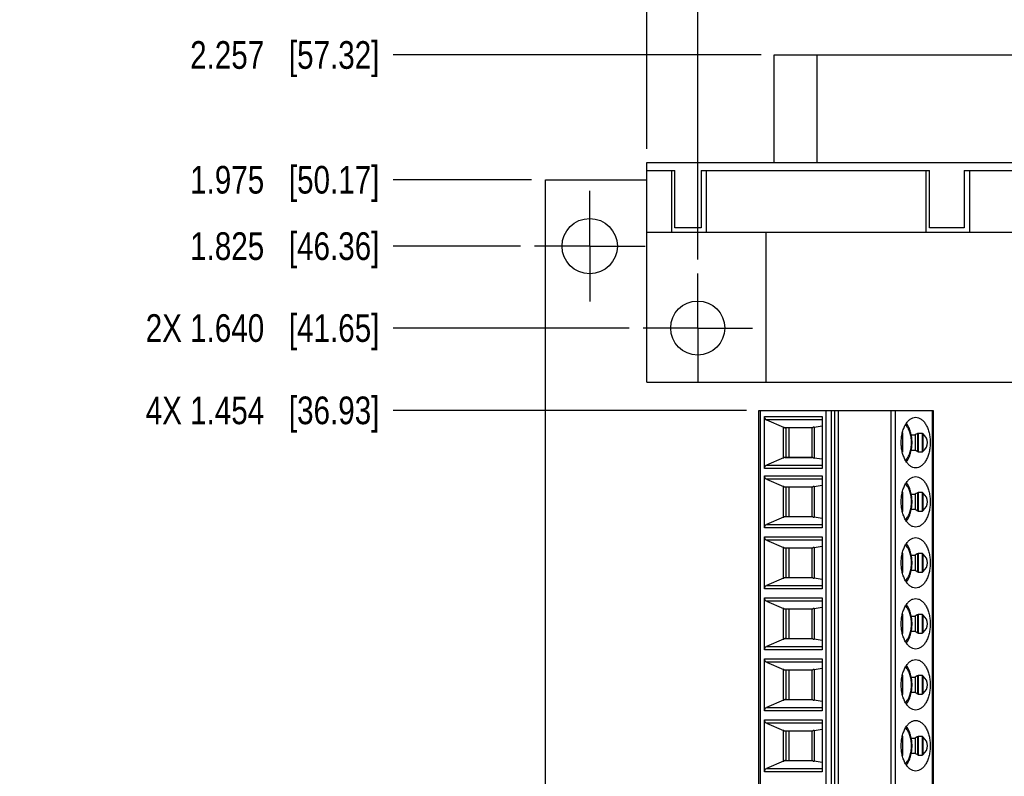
# Model space of a CAD drawing. Header units: inches. Extents: x 0 to 22, y 0 to 17.
# Tile 4 of 20: x 8.7 to 13.1, y 7.1 to 10.5. Entities that reach past the tile are written whole.
import ezdxf

# ---------------------------------------------------------------- set-up
doc = ezdxf.new("R2010")
doc.units = ezdxf.units.IN
doc.header["$LTSCALE"] = 1.21
doc.header["$MEASUREMENT"] = 0
doc.linetypes.add('CENTER', pattern=[0.6, 0.375, -0.075, 0.075, -0.075])
doc.layers.get('0').update_dxf_attribs({"linetype": 'CONTINUOUS'})
doc.layers.add('02___PRT_ALL_AXES', color=7, linetype='CONTINUOUS')
doc.layers.add('DIMENSIONS', color=7, linetype='CONTINUOUS')
doc.styles.get("Standard").update_dxf_attribs({"font": 'txt', "width": 0.8})
doc.dimstyles.new('DIMSTYLE_2', dxfattribs={"dimtxt": 0.125, "dimasz": 0.18, "dimexe": 0.125, "dimexo": 0.0625, "dimgap": 0.03125, "dimtad": 0, "dimtih": 1, "dimtoh": 1, "dimdec": 3, "dimlfac": 0.5, "dimzin": 4, "dimdsep": 46, "dimtxsty": 'STANDARD', "dimblk": '_FILLED', "dimblk1": '_FILLED', "dimblk2": '_FILLED', "dimcen": 0.09, "dimadec": 0, "dimazin": 0, "dimtp": 0.001, "dimtm": 0.001, "dimtfac": 1, "dimtdec": 3, "dimtofl": 0, "dimtmove": 0, "dimatfit": 3, "dimldrblk": '_FILLED', "dimfxl": 1, "dimtolj": 1, "dimtzin": 4, "dimarcsym": 0})

# ---------------------------------------------------------------- blocks, each defined once
blk = doc.blocks.new('*D7')
at = {"layer": 'DIMENSIONS', "color": 2, "linetype": 'CONTINUOUS'}
blk.add_line((11.4318, 9.1404), (10.3659, 9.1404), dxfattribs=at)
at = {"layer": 'DIMENSIONS', "color": 2, "linetype": 'CONTINUOUS', "insert": (10.3034, 9.2029), "char_height": 0.125, "width": 1.625, "attachment_point": 3, "line_spacing_factor": 0.9}
blk.add_mtext('2X 1.640{\\Ftxt.shx;\\W1.000000;\\H0.125000; }[41.65]', dxfattribs=at)
blk = doc.blocks.new('_FILLED')
at = {"color": 0, "linetype": 'BYBLOCK'}
blk.add_solid([(0, 0), (-1, 0.174), (-1, -0.174)], dxfattribs=at)
blk = doc.blocks.new('*D8')
at = {"layer": 'DIMENSIONS', "color": 2, "linetype": 'CONTINUOUS'}
blk.add_line((10.9409, 9.5105), (10.3659, 9.5105), dxfattribs=at)
at = {"layer": 'DIMENSIONS', "color": 2, "linetype": 'CONTINUOUS', "insert": (10.3034, 9.573), "char_height": 0.125, "width": 1.325, "attachment_point": 3, "line_spacing_factor": 0.9}
blk.add_mtext('1.825{\\Ftxt.shx;\\W1.000000;\\H0.125000; }[46.36]', dxfattribs=at)
blk = doc.blocks.new('*D9')
at = {"layer": 'DIMENSIONS', "color": 2, "linetype": 'CONTINUOUS'}
blk.add_line((10.9909, 9.8105), (10.3659, 9.8105), dxfattribs=at)
at = {"layer": 'DIMENSIONS', "color": 2, "linetype": 'CONTINUOUS', "insert": (10.3034, 9.873), "char_height": 0.125, "width": 1.325, "attachment_point": 3, "line_spacing_factor": 0.9}
blk.add_mtext('1.975{\\Ftxt.shx;\\W1.000000;\\H0.125000; }[50.17]', dxfattribs=at)
blk = doc.blocks.new('*D10')
at = {"layer": 'DIMENSIONS', "color": 2, "linetype": 'CONTINUOUS'}
blk.add_line((12.0278, 10.3742), (10.3659, 10.3742), dxfattribs=at)
at = {"layer": 'DIMENSIONS', "color": 2, "linetype": 'CONTINUOUS', "insert": (10.3034, 10.4367), "char_height": 0.125, "width": 1.325, "attachment_point": 3, "line_spacing_factor": 0.9}
blk.add_mtext('2.257{\\Ftxt.shx;\\W1.000000;\\H0.125000; }[57.32]', dxfattribs=at)
blk = doc.blocks.new('*D11')
at = {"layer": 'DIMENSIONS', "color": 2, "linetype": 'CONTINUOUS'}
blk.add_line((11.9617, 8.7685), (10.3659, 8.7685), dxfattribs=at)
at = {"layer": 'DIMENSIONS', "color": 2, "linetype": 'CONTINUOUS', "insert": (10.3034, 8.831), "char_height": 0.125, "width": 1.625, "attachment_point": 3, "line_spacing_factor": 0.9}
blk.add_mtext('4X 1.454{\\Ftxt.shx;\\W1.000000;\\H0.125000; }[36.93]', dxfattribs=at)
blk = doc.blocks.new('*D25')
at = {"layer": 'DIMENSIONS', "color": 2, "linetype": 'CONTINUOUS'}
blk.add_line((11.5122, 9.9509), (11.5122, 11.0617), dxfattribs=at)
at = {"layer": 'DIMENSIONS', "color": 2, "linetype": 'CONTINUOUS', "insert": (11.4497, 11.1242), "char_height": 0.125, "width": 1.125, "attachment_point": 1, "rotation": 90, "line_spacing_factor": 0.9}
blk.add_mtext('.229{\\Ftxt.shx;\\W1.000000;\\H0.125000; }[5.83]', dxfattribs=at)
blk = doc.blocks.new('*D26')
at = {"layer": 'DIMENSIONS', "color": 2, "linetype": 'CONTINUOUS'}
blk.add_line((11.7413, 9.4499), (11.7413, 11.0617), dxfattribs=at)
at = {"layer": 'DIMENSIONS', "color": 2, "linetype": 'CONTINUOUS', "insert": (11.6788, 11.1242), "char_height": 0.125, "width": 1.125, "attachment_point": 1, "rotation": 90, "line_spacing_factor": 0.9}
blk.add_mtext('.344{\\Ftxt.shx;\\W1.000000;\\H0.125000; }[8.74]', dxfattribs=at)
blk = doc.blocks.new('*D27')
at = {"layer": 'DIMENSIONS', "color": 2, "linetype": 'CONTINUOUS'}
blk.add_line((16.7413, 9.4499), (16.7413, 11.0617), dxfattribs=at)
at = {"layer": 'DIMENSIONS', "color": 2, "linetype": 'CONTINUOUS', "insert": (16.6788, 11.1242), "char_height": 0.125, "width": 1.325, "attachment_point": 1, "rotation": 90, "line_spacing_factor": 0.9}
blk.add_mtext('2.844{\\Ftxt.shx;\\W1.000000;\\H0.125000; }[72.24]', dxfattribs=at)
blk = doc.blocks.new('*D28')
at = {"layer": 'DIMENSIONS', "color": 2, "linetype": 'CONTINUOUS'}
blk.add_line((16.9705, 9.9509), (16.9705, 11.0617), dxfattribs=at)
at = {"layer": 'DIMENSIONS', "color": 2, "linetype": 'CONTINUOUS', "insert": (16.908, 11.1242), "char_height": 0.125, "width": 1.325, "attachment_point": 1, "rotation": 90, "line_spacing_factor": 0.9}
blk.add_mtext('2.959{\\Ftxt.shx;\\W1.000000;\\H0.125000; }[75.15]', dxfattribs=at)

msp = doc.modelspace()

# ---------------------------------------------------------------- linework, layer by layer
at = {"color": 7, "linetype": 'CONTINUOUS'}
for p, q in [((12.0874, 9.8884), (12.0874, 10.3742)), ((12.0874, 10.3742), (16.3953, 10.3742)), ((12.2803, 9.8884), (12.2803, 10.3742)), ((11.5122, 8.8963), (11.5122, 9.8884)), ((11.5122, 9.8884), (16.9705, 9.8884)), ((11.5122, 9.853), (11.6382, 9.853)), ((11.6224, 9.853), (11.6224, 9.5734)), ((11.6382, 9.5931), (11.6382, 9.853)), ((11.7563, 9.853), (11.7563, 9.5931)), ((11.7563, 9.853), (12.7878, 9.853)), ((11.7799, 9.853), (11.7799, 9.5734)), ((12.7721, 9.853), (12.7721, 9.5734)), ((12.7878, 9.5931), (12.7878, 9.853)), ((12.9453, 9.853), (12.9453, 9.5931)), ((12.9453, 9.853), (15.5374, 9.853)), ((12.9689, 9.853), (12.9689, 9.5734)), ((11.0534, 5.8605), (11.0534, 9.8105)), ((11.0534, 9.8105), (11.5122, 9.8105)), ((11.5122, 9.5734), (16.9705, 9.5734)), ((11.7563, 9.5931), (11.6382, 9.5931)), ((12.0492, 9.5734), (12.0492, 8.8963)), ((12.9453, 9.5931), (12.7878, 9.5931)), ((11.5122, 8.8963), (16.9705, 8.8963)), ((12.0174, 6.0126), (12.0174, 8.7685)), ((12.0174, 8.7685), (12.8048, 8.7685)), ((12.0242, 8.7685), (12.0242, 6.0126)), ((12.3224, 6.0126), (12.3224, 8.7685)), ((12.3444, 8.7685), (12.3444, 6.0126)), ((12.3595, 8.7685), (12.3595, 6.0126)), ((12.3778, 6.0126), (12.3778, 8.7685)), ((12.6155, 6.0126), (12.6155, 8.7685)), ((12.6338, 8.7685), (12.6338, 6.0126)), ((12.802, 6.0126), (12.802, 8.7685)), ((12.8048, 8.7685), (12.8048, 6.0126)), ((12.0424, 8.5056), (12.0424, 8.7401)), ((12.0424, 8.7401), (12.3031, 8.7401)), ((12.0514, 8.7254), (12.1294, 8.6922)), ((12.3031, 8.7254), (12.0514, 8.7254)), ((12.3031, 8.7401), (12.3031, 8.5056)), ((12.1294, 8.5535), (12.1294, 8.6922)), ((12.1326, 8.6908), (12.2609, 8.6908)), ((12.2587, 8.6898), (12.1365, 8.6898)), ((12.1391, 8.6898), (12.1391, 8.556)), ((12.153, 8.6898), (12.153, 8.556)), ((12.2582, 8.556), (12.2582, 8.6898)), ((12.2674, 8.6927), (12.3031, 8.698)), ((12.2674, 8.6927), (12.2674, 8.5531)), ((12.6663, 8.6668), (12.6663, 8.579)), ((12.706, 8.6579), (12.7241, 8.6579)), ((12.7241, 8.6579), (12.7241, 8.5878)), ((12.7361, 8.5814), (12.7361, 8.6643)), ((12.7363, 8.6644), (12.7367, 8.6645)), ((12.7369, 8.6645), (12.7369, 8.5812)), ((12.7563, 8.6645), (12.7369, 8.6645)), ((12.7563, 8.5812), (12.7563, 8.6645)), ((12.7588, 8.6633), (12.7588, 8.5824)), ((12.7241, 8.5878), (12.7061, 8.5878)), ((12.1294, 8.5535), (12.0514, 8.5204)), ((12.2609, 8.555), (12.1326, 8.555)), ((12.1365, 8.556), (12.2587, 8.556)), ((12.3031, 8.5477), (12.2674, 8.5531)), ((12.7367, 8.5813), (12.7363, 8.5813)), ((12.7369, 8.5812), (12.7563, 8.5812)), ((12.3031, 8.5056), (12.0424, 8.5056)), ((12.0514, 8.5204), (12.3031, 8.5204)), ((12.0424, 8.2379), (12.0424, 8.4724)), ((12.0424, 8.4724), (12.3031, 8.4724)), ((12.0514, 8.4577), (12.1294, 8.4245)), ((12.3031, 8.4577), (12.0514, 8.4577)), ((12.3031, 8.4724), (12.3031, 8.2379)), ((12.1294, 8.2858), (12.1294, 8.4245)), ((12.1326, 8.4231), (12.2609, 8.4231)), ((12.2587, 8.4221), (12.1365, 8.4221)), ((12.1391, 8.4221), (12.1391, 8.2882)), ((12.153, 8.4221), (12.153, 8.2882)), ((12.2582, 8.2882), (12.2582, 8.4221)), ((12.2674, 8.425), (12.3031, 8.4303)), ((12.2674, 8.425), (12.2674, 8.2853)), ((12.6663, 8.3991), (12.6663, 8.3113)), ((12.706, 8.3902), (12.7241, 8.3902)), ((12.7241, 8.3902), (12.7241, 8.3201)), ((12.7361, 8.3137), (12.7361, 8.3966)), ((12.7363, 8.3967), (12.7367, 8.3968)), ((12.7369, 8.3968), (12.7369, 8.3135)), ((12.7563, 8.3968), (12.7369, 8.3968)), ((12.7563, 8.3135), (12.7563, 8.3968)), ((12.7588, 8.3956), (12.7588, 8.3147)), ((12.7241, 8.3201), (12.7061, 8.3201)), ((12.1294, 8.2858), (12.0514, 8.2527)), ((12.2609, 8.2873), (12.1326, 8.2873)), ((12.1365, 8.2882), (12.2587, 8.2882)), ((12.3031, 8.28), (12.2674, 8.2853)), ((12.7367, 8.3135), (12.7363, 8.3136)), ((12.7369, 8.3135), (12.7563, 8.3135)), ((12.3031, 8.2379), (12.0424, 8.2379)), ((12.0514, 8.2527), (12.3031, 8.2527)), ((12.0424, 7.9623), (12.0424, 8.1968)), ((12.0424, 8.1968), (12.3031, 8.1968)), ((12.3031, 8.1968), (12.3031, 7.9623)), ((12.0514, 8.1821), (12.1294, 8.1489)), ((12.3031, 8.1821), (12.0514, 8.1821)), ((12.1294, 8.0102), (12.1294, 8.1489)), ((12.1326, 8.1475), (12.2609, 8.1475)), ((12.2587, 8.1465), (12.1365, 8.1465)), ((12.1391, 8.1465), (12.1391, 8.0126)), ((12.153, 8.1465), (12.153, 8.0126)), ((12.2582, 8.0126), (12.2582, 8.1465)), ((12.2674, 8.1494), (12.3031, 8.1547)), ((12.2674, 8.1494), (12.2674, 8.0097)), ((12.6663, 8.1235), (12.6663, 8.0357)), ((12.706, 8.1146), (12.7241, 8.1146)), ((12.7241, 8.1146), (12.7241, 8.0445)), ((12.7361, 8.0381), (12.7361, 8.121)), ((12.7363, 8.1211), (12.7367, 8.1212)), ((12.7369, 8.1212), (12.7369, 8.0379)), ((12.7563, 8.1212), (12.7369, 8.1212)), ((12.7563, 8.0379), (12.7563, 8.1212)), ((12.7588, 8.12), (12.7588, 8.0391)), ((12.1294, 8.0102), (12.0514, 7.9771)), ((12.2609, 8.0117), (12.1326, 8.0117)), ((12.1365, 8.0126), (12.2587, 8.0126)), ((12.3031, 8.0044), (12.2674, 8.0097)), ((12.7241, 8.0445), (12.7061, 8.0445)), ((12.7367, 8.038), (12.7363, 8.038)), ((12.7369, 8.0379), (12.7563, 8.0379)), ((12.3031, 7.9623), (12.0424, 7.9623)), ((12.0514, 7.9771), (12.3031, 7.9771)), ((12.0424, 7.6867), (12.0424, 7.9212)), ((12.0424, 7.9212), (12.3031, 7.9212)), ((12.3031, 7.9212), (12.3031, 7.6867)), ((12.0514, 7.9065), (12.1294, 7.8733)), ((12.3031, 7.9065), (12.0514, 7.9065)), ((12.1294, 7.7346), (12.1294, 7.8733)), ((12.2674, 7.8738), (12.3031, 7.8791)), ((12.2674, 7.8738), (12.2674, 7.7342)), ((12.1326, 7.8719), (12.2609, 7.8719)), ((12.2587, 7.8709), (12.1365, 7.8709)), ((12.1391, 7.8709), (12.1391, 7.7371)), ((12.153, 7.8709), (12.153, 7.7371)), ((12.2582, 7.7371), (12.2582, 7.8709)), ((12.6663, 7.8479), (12.6663, 7.7601)), ((12.706, 7.839), (12.7241, 7.839)), ((12.7241, 7.839), (12.7241, 7.7689)), ((12.7361, 7.7625), (12.7361, 7.8455)), ((12.7363, 7.8455), (12.7367, 7.8456)), ((12.7369, 7.8456), (12.7369, 7.7623)), ((12.7563, 7.8456), (12.7369, 7.8456)), ((12.7563, 7.7623), (12.7563, 7.8456)), ((12.7588, 7.8444), (12.7588, 7.7635)), ((12.7241, 7.7689), (12.7061, 7.7689)), ((12.7367, 7.7624), (12.7363, 7.7624)), ((12.7369, 7.7623), (12.7563, 7.7623)), ((12.1294, 7.7346), (12.0514, 7.7015)), ((12.0514, 7.7015), (12.3031, 7.7015)), ((12.2609, 7.7361), (12.1326, 7.7361)), ((12.1365, 7.7371), (12.2587, 7.7371)), ((12.3031, 7.7288), (12.2674, 7.7342)), ((12.3031, 7.6867), (12.0424, 7.6867)), ((12.0424, 7.4111), (12.0424, 7.6457)), ((12.0424, 7.6457), (12.3031, 7.6457)), ((12.0514, 7.6309), (12.1294, 7.5977)), ((12.3031, 7.6309), (12.0514, 7.6309)), ((12.3031, 7.6457), (12.3031, 7.4111)), ((12.1294, 7.459), (12.1294, 7.5977)), ((12.1326, 7.5963), (12.2609, 7.5963)), ((12.2587, 7.5953), (12.1365, 7.5953)), ((12.1391, 7.5953), (12.1391, 7.4615)), ((12.153, 7.5953), (12.153, 7.4615)), ((12.2582, 7.4615), (12.2582, 7.5953)), ((12.2674, 7.5982), (12.3031, 7.6035)), ((12.2674, 7.5982), (12.2674, 7.4586)), ((12.6663, 7.5723), (12.6663, 7.4845)), ((12.706, 7.5634), (12.7241, 7.5634)), ((12.7241, 7.5634), (12.7241, 7.4933)), ((12.7361, 7.4869), (12.7361, 7.5699)), ((12.7363, 7.5699), (12.7367, 7.57)), ((12.7369, 7.5701), (12.7369, 7.4867)), ((12.7563, 7.5701), (12.7369, 7.5701)), ((12.7563, 7.4867), (12.7563, 7.5701)), ((12.7588, 7.5688), (12.7588, 7.488)), ((12.7241, 7.4933), (12.7061, 7.4933)), ((12.7367, 7.4868), (12.7363, 7.4868)), ((12.7369, 7.4867), (12.7563, 7.4867)), ((12.1294, 7.459), (12.0514, 7.4259)), ((12.2609, 7.4605), (12.1326, 7.4605)), ((12.1365, 7.4615), (12.2587, 7.4615)), ((12.3031, 7.4532), (12.2674, 7.4586)), ((12.3031, 7.4111), (12.0424, 7.4111)), ((12.0514, 7.4259), (12.3031, 7.4259)), ((12.0424, 7.1355), (12.0424, 7.3701)), ((12.0424, 7.3701), (12.3031, 7.3701)), ((12.0514, 7.3553), (12.1294, 7.3221)), ((12.3031, 7.3553), (12.0514, 7.3553)), ((12.3031, 7.3701), (12.3031, 7.1355)), ((12.1294, 7.1835), (12.1294, 7.3221)), ((12.1326, 7.3207), (12.2609, 7.3207)), ((12.2587, 7.3197), (12.1365, 7.3197)), ((12.1391, 7.3197), (12.1391, 7.1859)), ((12.153, 7.3197), (12.153, 7.1859)), ((12.2582, 7.1859), (12.2582, 7.3197)), ((12.2674, 7.3226), (12.3031, 7.328)), ((12.2674, 7.3226), (12.2674, 7.183)), ((12.6663, 7.2967), (12.6663, 7.2089)), ((12.706, 7.2878), (12.7241, 7.2878)), ((12.7241, 7.2878), (12.7241, 7.2178)), ((12.7361, 7.2113), (12.7361, 7.2943)), ((12.7363, 7.2943), (12.7367, 7.2944)), ((12.7369, 7.2945), (12.7369, 7.2111)), ((12.7563, 7.2945), (12.7369, 7.2945)), ((12.7563, 7.2111), (12.7563, 7.2945)), ((12.7588, 7.2932), (12.7588, 7.2124)), ((12.7241, 7.2178), (12.7061, 7.2178)), ((12.7367, 7.2112), (12.7363, 7.2113)), ((12.7369, 7.2111), (12.7563, 7.2111)), ((12.1294, 7.1835), (12.0514, 7.1503)), ((12.2609, 7.1849), (12.1326, 7.1849)), ((12.1365, 7.1859), (12.2587, 7.1859)), ((12.3031, 7.1777), (12.2674, 7.183)), ((12.3031, 7.1355), (12.0424, 7.1355)), ((12.0514, 7.1503), (12.3031, 7.1503))]:
    msp.add_line(p, q, dxfattribs=at)
msp.add_circle((11.7413, 9.1404), 0.122, dxfattribs=at)
for centre, major_axis, ratio, start_param, end_param in [((12.0561, 8.7401), (0, 0.0157), 0.871723, 1.570796, 2.786887), ((12.1068, 8.6872), (0.0393, -0.0091), 0.289089, 0.924114, 1.027147), ((12.2975, 8.6786), (0.0393, -0.0091), 0.289089, 2.510677, 2.832343), ((12.4572, 8.6229), (0.3224, 0), 0.354085, 5.921194, 6.645176), ((12.1068, 8.5585), (0.0393, 0.0091), 0.289089, -1.027147, -0.924114), ((12.2975, 8.5671), (0.0393, 0.0091), 0.289089, -2.832343, -2.510677), ((12.0561, 8.5056), (0, 0.0157), 0.871723, 0.354706, 1.570796), ((12.0561, 8.4724), (0, 0.0157), 0.871723, 1.570796, 2.786887), ((12.1068, 8.4195), (0.0393, -0.0091), 0.289089, 0.924114, 1.027147), ((12.2975, 8.4109), (0.0393, -0.0091), 0.289089, 2.510677, 2.832343), ((12.4572, 8.3552), (0.3224, 0), 0.354085, 5.921194, 6.645176), ((12.1068, 8.2908), (0.0393, 0.0091), 0.289089, -1.027147, -0.924114), ((12.2975, 8.2994), (0.0393, 0.0091), 0.289089, -2.832343, -2.510677), ((12.0561, 8.2379), (0, 0.0157), 0.871723, 0.354706, 1.570796), ((12.0561, 8.1968), (0, 0.0157), 0.871723, 1.570796, 2.786887), ((12.1068, 8.1439), (0.0393, -0.0091), 0.289089, 0.924114, 1.027147), ((12.2975, 8.1353), (0.0393, -0.0091), 0.289089, 2.510677, 2.832343), ((12.4572, 8.0796), (0.3224, 0), 0.354085, -0.361991, 0.361991), ((12.1068, 8.0152), (0.0393, 0.0091), 0.289089, -1.027147, -0.924114), ((12.2975, 8.0238), (0.0393, 0.0091), 0.289089, -2.832343, -2.510677), ((12.0561, 7.9623), (0, 0.0157), 0.871723, 0.354706, 1.570796), ((12.0561, 7.9212), (0, 0.0157), 0.871723, 1.570796, 2.786887), ((12.1068, 7.8683), (0.0393, -0.0091), 0.289089, 0.924114, 1.027147), ((12.2975, 7.8597), (0.0393, -0.0091), 0.289089, 2.510677, 2.832343), ((12.4572, 7.804), (0.3224, 0), 0.354085, 5.921194, 6.645176), ((12.0561, 7.6867), (0, 0.0157), 0.871723, 0.354706, 1.570796), ((12.1068, 7.7396), (0.0393, 0.0091), 0.289089, -1.027147, -0.924114), ((12.2975, 7.7482), (0.0393, 0.0091), 0.289089, -2.832343, -2.510677), ((12.0561, 7.6457), (0, 0.0157), 0.871723, 1.570796, 2.786887), ((12.1068, 7.5928), (0.0393, -0.0091), 0.289089, 0.924114, 1.027147), ((12.2975, 7.5841), (0.0393, -0.0091), 0.289089, 2.510677, 2.832343), ((12.4572, 7.5284), (0.3224, 0), 0.354085, 5.921194, 6.645176), ((12.1068, 7.464), (0.0393, 0.0091), 0.289089, -1.027147, -0.924114), ((12.2975, 7.4727), (0.0393, 0.0091), 0.289089, -2.832343, -2.510677), ((12.0561, 7.4111), (0, 0.0157), 0.871723, 0.354706, 1.570796), ((12.0561, 7.3701), (0, 0.0157), 0.871723, 1.570796, 2.786887), ((12.1068, 7.3172), (0.0393, -0.0091), 0.289089, 0.924114, 1.027147), ((12.2975, 7.3085), (0.0393, -0.0091), 0.289089, 2.510677, 2.832343), ((12.4572, 7.2528), (0.3224, 0), 0.354085, -0.361991, 0.361991), ((12.1068, 7.1884), (0.0393, 0.0091), 0.289089, -1.027147, -0.924114), ((12.2975, 7.1971), (0.0393, 0.0091), 0.289089, -2.832343, -2.510677), ((12.0561, 7.1355), (0, 0.0157), 0.871723, 0.354706, 1.570796)]:
    msp.add_ellipse(centre, major_axis=major_axis, ratio=ratio, start_param=start_param, end_param=end_param, dxfattribs=at)
for points, knots in [([(12.6608, 8.6229), (12.6608, 8.6303), (12.6616, 8.645), (12.6652, 8.6663), (12.6712, 8.686), (12.6792, 8.7033), (12.689, 8.7177), (12.7004, 8.7286), (12.7129, 8.7354), (12.7219, 8.7371), (12.7263, 8.7371)], [0, 0, 0, 0, 0.155465, 0.30703, 0.450905, 0.584191, 0.70493, 0.812793, 0.909652, 1, 1, 1, 1]), ([(12.7263, 8.7371), (12.7306, 8.7371), (12.7396, 8.7354), (12.7521, 8.7286), (12.7635, 8.7177), (12.7733, 8.7033), (12.7813, 8.686), (12.7873, 8.6663), (12.7909, 8.645), (12.7917, 8.6303), (12.7917, 8.6229)], [0, 0, 0, 0, 0.090348, 0.187207, 0.29507, 0.415809, 0.549095, 0.69297, 0.844535, 1, 1, 1, 1]), ([(12.1326, 8.6908), (12.1329, 8.6906), (12.1342, 8.6901), (12.1355, 8.6898), (12.1365, 8.6898)], [0, 0, 0, 0, 0.268502, 1, 1, 1, 1]), ([(12.2587, 8.6898), (12.259, 8.6898), (12.2598, 8.6902), (12.2605, 8.6905), (12.2609, 8.6908)], [0, 0, 0, 0, 0.384839, 1, 1, 1, 1]), ([(12.6806, 8.5418), (12.6849, 8.5463), (12.6926, 8.5573), (12.7007, 8.5767), (12.7058, 8.5991), (12.7075, 8.6229), (12.7058, 8.6467), (12.7007, 8.669), (12.6926, 8.6885), (12.6849, 8.6995), (12.6806, 8.7039)], [0, 0, 0, 0, 0.106936, 0.228445, 0.361199, 0.5, 0.638801, 0.771555, 0.893064, 1, 1, 1, 1]), ([(12.684, 8.5367), (12.6883, 8.5421), (12.6959, 8.5545), (12.7038, 8.5755), (12.7087, 8.5986), (12.7103, 8.6229), (12.7087, 8.6472), (12.7038, 8.6703), (12.6959, 8.6912), (12.6883, 8.7036), (12.684, 8.7091)], [0, 0, 0, 0, 0.113587, 0.236135, 0.366034, 0.500013, 0.633991, 0.763886, 0.886427, 1, 1, 1, 1]), ([(12.7361, 8.6643), (12.7351, 8.6639), (12.731, 8.6618), (12.727, 8.6597), (12.7241, 8.6579)], [0, 0, 0, 0, 0.248502, 1, 1, 1, 1]), ([(12.7563, 8.6645), (12.7565, 8.6645), (12.7575, 8.6644), (12.7583, 8.6638), (12.7588, 8.6633)], [0, 0, 0, 0, 0.232315, 1, 1, 1, 1]), ([(12.7263, 8.5087), (12.7219, 8.5087), (12.7129, 8.5103), (12.7004, 8.5172), (12.689, 8.5281), (12.6792, 8.5424), (12.6712, 8.5598), (12.6652, 8.5794), (12.6616, 8.6007), (12.6608, 8.6154), (12.6608, 8.6229)], [0, 0, 0, 0, 0.090348, 0.187207, 0.29507, 0.415809, 0.549095, 0.69297, 0.844535, 1, 1, 1, 1]), ([(12.7361, 8.5814), (12.7351, 8.5819), (12.731, 8.5839), (12.727, 8.5861), (12.7241, 8.5878)], [0, 0, 0, 0, 0.248502, 1, 1, 1, 1]), ([(12.7917, 8.6229), (12.7917, 8.6154), (12.7909, 8.6007), (12.7873, 8.5794), (12.7813, 8.5598), (12.7733, 8.5424), (12.7635, 8.5281), (12.7521, 8.5172), (12.7396, 8.5103), (12.7306, 8.5087), (12.7263, 8.5087)], [0, 0, 0, 0, 0.155465, 0.30703, 0.450905, 0.584191, 0.70493, 0.812793, 0.909652, 1, 1, 1, 1]), ([(12.1365, 8.556), (12.1362, 8.556), (12.1348, 8.5559), (12.1335, 8.5554), (12.1326, 8.555)], [0, 0, 0, 0, 0.233452, 1, 1, 1, 1]), ([(12.2609, 8.555), (12.2605, 8.5552), (12.2598, 8.5556), (12.259, 8.556), (12.2587, 8.556)], [0, 0, 0, 0, 0.615161, 1, 1, 1, 1]), ([(12.7588, 8.5824), (12.7586, 8.5823), (12.7579, 8.5817), (12.757, 8.5812), (12.7563, 8.5812)], [0, 0, 0, 0, 0.267563, 1, 1, 1, 1]), ([(12.6608, 8.3552), (12.6608, 8.3626), (12.6616, 8.3773), (12.6652, 8.3986), (12.6712, 8.4183), (12.6792, 8.4356), (12.689, 8.45), (12.7004, 8.4609), (12.7129, 8.4677), (12.7219, 8.4693), (12.7263, 8.4693)], [0, 0, 0, 0, 0.155465, 0.30703, 0.450905, 0.584191, 0.70493, 0.812793, 0.909652, 1, 1, 1, 1]), ([(12.7263, 8.4693), (12.7306, 8.4693), (12.7396, 8.4677), (12.7521, 8.4609), (12.7635, 8.45), (12.7733, 8.4356), (12.7813, 8.4183), (12.7873, 8.3986), (12.7909, 8.3773), (12.7917, 8.3626), (12.7917, 8.3552)], [0, 0, 0, 0, 0.090348, 0.187207, 0.29507, 0.415809, 0.549095, 0.69297, 0.844535, 1, 1, 1, 1]), ([(12.1326, 8.4231), (12.1329, 8.4229), (12.1342, 8.4224), (12.1355, 8.4221), (12.1365, 8.4221)], [0, 0, 0, 0, 0.268502, 1, 1, 1, 1]), ([(12.2587, 8.4221), (12.259, 8.4221), (12.2598, 8.4224), (12.2605, 8.4228), (12.2609, 8.4231)], [0, 0, 0, 0, 0.384839, 1, 1, 1, 1]), ([(12.6806, 8.2741), (12.6849, 8.2786), (12.6926, 8.2896), (12.7007, 8.309), (12.7058, 8.3313), (12.7075, 8.3552), (12.7058, 8.379), (12.7007, 8.4013), (12.6926, 8.4207), (12.6849, 8.4317), (12.6806, 8.4362)], [0, 0, 0, 0, 0.106936, 0.228445, 0.361199, 0.5, 0.638801, 0.771555, 0.893064, 1, 1, 1, 1]), ([(12.684, 8.269), (12.6883, 8.2744), (12.6959, 8.2868), (12.7038, 8.3078), (12.7087, 8.3309), (12.7103, 8.3552), (12.7087, 8.3794), (12.7038, 8.4026), (12.6959, 8.4235), (12.6883, 8.4359), (12.684, 8.4414)], [0, 0, 0, 0, 0.113587, 0.236135, 0.366034, 0.500013, 0.633991, 0.763886, 0.886427, 1, 1, 1, 1]), ([(12.7361, 8.3966), (12.7351, 8.3961), (12.731, 8.3941), (12.727, 8.3919), (12.7241, 8.3902)], [0, 0, 0, 0, 0.248502, 1, 1, 1, 1]), ([(12.7563, 8.3968), (12.7565, 8.3968), (12.7575, 8.3967), (12.7583, 8.3961), (12.7588, 8.3956)], [0, 0, 0, 0, 0.232315, 1, 1, 1, 1]), ([(12.7263, 8.241), (12.7219, 8.241), (12.7129, 8.2426), (12.7004, 8.2495), (12.689, 8.2603), (12.6792, 8.2747), (12.6712, 8.292), (12.6652, 8.3117), (12.6616, 8.333), (12.6608, 8.3477), (12.6608, 8.3552)], [0, 0, 0, 0, 0.090348, 0.187207, 0.29507, 0.415809, 0.549095, 0.69297, 0.844535, 1, 1, 1, 1]), ([(12.7361, 8.3137), (12.7351, 8.3142), (12.731, 8.3162), (12.727, 8.3184), (12.7241, 8.3201)], [0, 0, 0, 0, 0.248502, 1, 1, 1, 1]), ([(12.7917, 8.3552), (12.7917, 8.3477), (12.7909, 8.333), (12.7873, 8.3117), (12.7813, 8.292), (12.7733, 8.2747), (12.7635, 8.2603), (12.7521, 8.2495), (12.7396, 8.2426), (12.7306, 8.241), (12.7263, 8.241)], [0, 0, 0, 0, 0.155465, 0.30703, 0.450905, 0.584191, 0.70493, 0.812793, 0.909652, 1, 1, 1, 1]), ([(12.1365, 8.2882), (12.1362, 8.2882), (12.1348, 8.2881), (12.1335, 8.2877), (12.1326, 8.2873)], [0, 0, 0, 0, 0.233452, 1, 1, 1, 1]), ([(12.2609, 8.2873), (12.2605, 8.2875), (12.2598, 8.2879), (12.259, 8.2882), (12.2587, 8.2882)], [0, 0, 0, 0, 0.615161, 1, 1, 1, 1]), ([(12.7588, 8.3147), (12.7586, 8.3146), (12.7579, 8.314), (12.757, 8.3135), (12.7563, 8.3135)], [0, 0, 0, 0, 0.267563, 1, 1, 1, 1]), ([(12.6608, 8.0796), (12.6608, 8.087), (12.6616, 8.1017), (12.6652, 8.123), (12.6712, 8.1427), (12.6792, 8.16), (12.689, 8.1744), (12.7004, 8.1853), (12.7129, 8.1921), (12.7219, 8.1937), (12.7263, 8.1937)], [0, 0, 0, 0, 0.155465, 0.30703, 0.450905, 0.584191, 0.70493, 0.812793, 0.909652, 1, 1, 1, 1]), ([(12.7263, 8.1937), (12.7306, 8.1937), (12.7396, 8.1921), (12.7521, 8.1853), (12.7635, 8.1744), (12.7733, 8.16), (12.7813, 8.1427), (12.7873, 8.123), (12.7909, 8.1017), (12.7917, 8.087), (12.7917, 8.0796)], [0, 0, 0, 0, 0.090348, 0.187207, 0.29507, 0.415809, 0.549095, 0.69297, 0.844535, 1, 1, 1, 1]), ([(12.1326, 8.1475), (12.1329, 8.1473), (12.1342, 8.1468), (12.1355, 8.1465), (12.1365, 8.1465)], [0, 0, 0, 0, 0.268502, 1, 1, 1, 1]), ([(12.2587, 8.1465), (12.259, 8.1465), (12.2598, 8.1469), (12.2605, 8.1472), (12.2609, 8.1475)], [0, 0, 0, 0, 0.384839, 1, 1, 1, 1]), ([(12.6806, 7.9985), (12.6849, 8.003), (12.6926, 8.014), (12.7007, 8.0334), (12.7058, 8.0558), (12.7075, 8.0796), (12.7058, 8.1034), (12.7007, 8.1257), (12.6926, 8.1451), (12.6849, 8.1561), (12.6806, 8.1606)], [0, 0, 0, 0, 0.106936, 0.228445, 0.361199, 0.5, 0.638801, 0.771555, 0.893064, 1, 1, 1, 1]), ([(12.684, 7.9934), (12.6883, 7.9988), (12.6959, 8.0112), (12.7038, 8.0322), (12.7087, 8.0553), (12.7103, 8.0796), (12.7087, 8.1038), (12.7038, 8.127), (12.6959, 8.1479), (12.6883, 8.1603), (12.684, 8.1658)], [0, 0, 0, 0, 0.113587, 0.236135, 0.366034, 0.500013, 0.633991, 0.763886, 0.886427, 1, 1, 1, 1]), ([(12.7361, 8.121), (12.7351, 8.1205), (12.731, 8.1185), (12.727, 8.1164), (12.7241, 8.1146)], [0, 0, 0, 0, 0.248502, 1, 1, 1, 1]), ([(12.7563, 8.1212), (12.7565, 8.1212), (12.7575, 8.1211), (12.7583, 8.1205), (12.7588, 8.12)], [0, 0, 0, 0, 0.232315, 1, 1, 1, 1]), ([(12.7263, 7.9654), (12.7219, 7.9654), (12.7129, 7.967), (12.7004, 7.9739), (12.689, 7.9847), (12.6792, 7.9991), (12.6712, 8.0165), (12.6652, 8.0361), (12.6616, 8.0574), (12.6608, 8.0721), (12.6608, 8.0796)], [0, 0, 0, 0, 0.090348, 0.187207, 0.29507, 0.415809, 0.549095, 0.69297, 0.844535, 1, 1, 1, 1]), ([(12.7917, 8.0796), (12.7917, 8.0721), (12.7909, 8.0574), (12.7873, 8.0361), (12.7813, 8.0165), (12.7733, 7.9991), (12.7635, 7.9847), (12.7521, 7.9739), (12.7396, 7.967), (12.7306, 7.9654), (12.7263, 7.9654)], [0, 0, 0, 0, 0.155465, 0.30703, 0.450905, 0.584191, 0.70493, 0.812793, 0.909652, 1, 1, 1, 1]), ([(12.1365, 8.0126), (12.1362, 8.0126), (12.1348, 8.0125), (12.1335, 8.0121), (12.1326, 8.0117)], [0, 0, 0, 0, 0.233452, 1, 1, 1, 1]), ([(12.2609, 8.0117), (12.2605, 8.0119), (12.2598, 8.0123), (12.259, 8.0126), (12.2587, 8.0126)], [0, 0, 0, 0, 0.615161, 1, 1, 1, 1]), ([(12.7361, 8.0381), (12.7351, 8.0386), (12.731, 8.0406), (12.727, 8.0428), (12.7241, 8.0445)], [0, 0, 0, 0, 0.248502, 1, 1, 1, 1]), ([(12.7588, 8.0391), (12.7586, 8.039), (12.7579, 8.0384), (12.757, 8.0379), (12.7563, 8.0379)], [0, 0, 0, 0, 0.267563, 1, 1, 1, 1]), ([(12.6608, 7.804), (12.6608, 7.8114), (12.6616, 7.8261), (12.6652, 7.8474), (12.6712, 7.8671), (12.6792, 7.8844), (12.689, 7.8988), (12.7004, 7.9097), (12.7129, 7.9165), (12.7219, 7.9182), (12.7263, 7.9182)], [0, 0, 0, 0, 0.155465, 0.30703, 0.450905, 0.584191, 0.70493, 0.812793, 0.909652, 1, 1, 1, 1]), ([(12.7263, 7.9182), (12.7306, 7.9182), (12.7396, 7.9165), (12.7521, 7.9097), (12.7635, 7.8988), (12.7733, 7.8844), (12.7813, 7.8671), (12.7873, 7.8474), (12.7909, 7.8261), (12.7917, 7.8114), (12.7917, 7.804)], [0, 0, 0, 0, 0.090348, 0.187207, 0.29507, 0.415809, 0.549095, 0.69297, 0.844535, 1, 1, 1, 1]), ([(12.6806, 7.7229), (12.6849, 7.7274), (12.6926, 7.7384), (12.7007, 7.7578), (12.7058, 7.7802), (12.7075, 7.804), (12.7058, 7.8278), (12.7007, 7.8501), (12.6926, 7.8696), (12.6849, 7.8806), (12.6806, 7.885)], [0, 0, 0, 0, 0.106936, 0.228445, 0.361199, 0.5, 0.638801, 0.771555, 0.893064, 1, 1, 1, 1]), ([(12.684, 7.7178), (12.6883, 7.7232), (12.6959, 7.7356), (12.7038, 7.7566), (12.7087, 7.7797), (12.7103, 7.804), (12.7087, 7.8283), (12.7038, 7.8514), (12.6959, 7.8724), (12.6883, 7.8847), (12.684, 7.8902)], [0, 0, 0, 0, 0.113587, 0.236135, 0.366034, 0.500013, 0.633991, 0.763886, 0.886427, 1, 1, 1, 1]), ([(12.1326, 7.8719), (12.1329, 7.8717), (12.1342, 7.8712), (12.1355, 7.8709), (12.1365, 7.8709)], [0, 0, 0, 0, 0.268502, 1, 1, 1, 1]), ([(12.2587, 7.8709), (12.259, 7.8709), (12.2598, 7.8713), (12.2605, 7.8716), (12.2609, 7.8719)], [0, 0, 0, 0, 0.384839, 1, 1, 1, 1]), ([(12.7361, 7.8455), (12.7351, 7.845), (12.731, 7.8429), (12.727, 7.8408), (12.7241, 7.839)], [0, 0, 0, 0, 0.248502, 1, 1, 1, 1]), ([(12.7563, 7.8456), (12.7565, 7.8456), (12.7575, 7.8455), (12.7583, 7.8449), (12.7588, 7.8444)], [0, 0, 0, 0, 0.232315, 1, 1, 1, 1]), ([(12.7263, 7.6898), (12.7219, 7.6898), (12.7129, 7.6914), (12.7004, 7.6983), (12.689, 7.7092), (12.6792, 7.7235), (12.6712, 7.7409), (12.6652, 7.7605), (12.6616, 7.7818), (12.6608, 7.7965), (12.6608, 7.804)], [0, 0, 0, 0, 0.090348, 0.187207, 0.29507, 0.415809, 0.549095, 0.69297, 0.844535, 1, 1, 1, 1]), ([(12.7917, 7.804), (12.7917, 7.7965), (12.7909, 7.7818), (12.7873, 7.7605), (12.7813, 7.7409), (12.7733, 7.7235), (12.7635, 7.7092), (12.7521, 7.6983), (12.7396, 7.6914), (12.7306, 7.6898), (12.7263, 7.6898)], [0, 0, 0, 0, 0.155465, 0.30703, 0.450905, 0.584191, 0.70493, 0.812793, 0.909652, 1, 1, 1, 1]), ([(12.7361, 7.7625), (12.7351, 7.763), (12.731, 7.765), (12.727, 7.7672), (12.7241, 7.7689)], [0, 0, 0, 0, 0.248502, 1, 1, 1, 1]), ([(12.7588, 7.7635), (12.7586, 7.7634), (12.7579, 7.7628), (12.757, 7.7623), (12.7563, 7.7623)], [0, 0, 0, 0, 0.267563, 1, 1, 1, 1]), ([(12.1365, 7.7371), (12.1362, 7.7371), (12.1348, 7.737), (12.1335, 7.7365), (12.1326, 7.7361)], [0, 0, 0, 0, 0.233452, 1, 1, 1, 1]), ([(12.2609, 7.7361), (12.2605, 7.7363), (12.2598, 7.7367), (12.259, 7.7371), (12.2587, 7.7371)], [0, 0, 0, 0, 0.615161, 1, 1, 1, 1]), ([(12.6608, 7.5284), (12.6608, 7.5358), (12.6616, 7.5505), (12.6652, 7.5718), (12.6712, 7.5915), (12.6792, 7.6088), (12.689, 7.6232), (12.7004, 7.6341), (12.7129, 7.641), (12.7219, 7.6426), (12.7263, 7.6426)], [0, 0, 0, 0, 0.155465, 0.30703, 0.450905, 0.584191, 0.70493, 0.812793, 0.909652, 1, 1, 1, 1]), ([(12.6806, 7.4473), (12.6849, 7.4518), (12.6926, 7.4628), (12.7007, 7.4822), (12.7058, 7.5046), (12.7075, 7.5284), (12.7058, 7.5522), (12.7007, 7.5745), (12.6926, 7.594), (12.6849, 7.605), (12.6806, 7.6094)], [0, 0, 0, 0, 0.106936, 0.228445, 0.361199, 0.5, 0.638801, 0.771555, 0.893064, 1, 1, 1, 1]), ([(12.684, 7.4422), (12.6883, 7.4476), (12.6959, 7.46), (12.7038, 7.481), (12.7087, 7.5041), (12.7103, 7.5284), (12.7087, 7.5527), (12.7038, 7.5758), (12.6959, 7.5968), (12.6883, 7.6092), (12.684, 7.6146)], [0, 0, 0, 0, 0.113587, 0.236135, 0.366034, 0.500013, 0.633991, 0.763886, 0.886427, 1, 1, 1, 1]), ([(12.7263, 7.6426), (12.7306, 7.6426), (12.7396, 7.641), (12.7521, 7.6341), (12.7635, 7.6232), (12.7733, 7.6088), (12.7813, 7.5915), (12.7873, 7.5718), (12.7909, 7.5505), (12.7917, 7.5358), (12.7917, 7.5284)], [0, 0, 0, 0, 0.090348, 0.187207, 0.29507, 0.415809, 0.549095, 0.69297, 0.844535, 1, 1, 1, 1]), ([(12.1326, 7.5963), (12.1329, 7.5961), (12.1342, 7.5956), (12.1355, 7.5953), (12.1365, 7.5953)], [0, 0, 0, 0, 0.268502, 1, 1, 1, 1]), ([(12.2587, 7.5953), (12.259, 7.5953), (12.2598, 7.5957), (12.2605, 7.5961), (12.2609, 7.5963)], [0, 0, 0, 0, 0.384839, 1, 1, 1, 1]), ([(12.7361, 7.5699), (12.7351, 7.5694), (12.731, 7.5673), (12.727, 7.5652), (12.7241, 7.5634)], [0, 0, 0, 0, 0.248502, 1, 1, 1, 1]), ([(12.7563, 7.5701), (12.7565, 7.5701), (12.7575, 7.5699), (12.7583, 7.5693), (12.7588, 7.5688)], [0, 0, 0, 0, 0.232315, 1, 1, 1, 1]), ([(12.7263, 7.4142), (12.7219, 7.4142), (12.7129, 7.4158), (12.7004, 7.4227), (12.689, 7.4336), (12.6792, 7.4479), (12.6712, 7.4653), (12.6652, 7.485), (12.6616, 7.5063), (12.6608, 7.521), (12.6608, 7.5284)], [0, 0, 0, 0, 0.090348, 0.187207, 0.29507, 0.415809, 0.549095, 0.69297, 0.844535, 1, 1, 1, 1]), ([(12.7917, 7.5284), (12.7917, 7.521), (12.7909, 7.5063), (12.7873, 7.485), (12.7813, 7.4653), (12.7733, 7.4479), (12.7635, 7.4336), (12.7521, 7.4227), (12.7396, 7.4158), (12.7306, 7.4142), (12.7263, 7.4142)], [0, 0, 0, 0, 0.155465, 0.30703, 0.450905, 0.584191, 0.70493, 0.812793, 0.909652, 1, 1, 1, 1]), ([(12.7361, 7.4869), (12.7351, 7.4874), (12.731, 7.4894), (12.727, 7.4916), (12.7241, 7.4933)], [0, 0, 0, 0, 0.248502, 1, 1, 1, 1]), ([(12.7588, 7.488), (12.7586, 7.4878), (12.7579, 7.4872), (12.757, 7.4867), (12.7563, 7.4867)], [0, 0, 0, 0, 0.267563, 1, 1, 1, 1]), ([(12.1365, 7.4615), (12.1362, 7.4615), (12.1348, 7.4614), (12.1335, 7.4609), (12.1326, 7.4605)], [0, 0, 0, 0, 0.233452, 1, 1, 1, 1]), ([(12.2609, 7.4605), (12.2605, 7.4607), (12.2598, 7.4611), (12.259, 7.4615), (12.2587, 7.4615)], [0, 0, 0, 0, 0.615161, 1, 1, 1, 1]), ([(12.6608, 7.2528), (12.6608, 7.2602), (12.6616, 7.2749), (12.6652, 7.2962), (12.6712, 7.3159), (12.6792, 7.3333), (12.689, 7.3476), (12.7004, 7.3585), (12.7129, 7.3654), (12.7219, 7.367), (12.7263, 7.367)], [0, 0, 0, 0, 0.155465, 0.30703, 0.450905, 0.584191, 0.70493, 0.812793, 0.909652, 1, 1, 1, 1]), ([(12.7263, 7.367), (12.7306, 7.367), (12.7396, 7.3654), (12.7521, 7.3585), (12.7635, 7.3476), (12.7733, 7.3333), (12.7813, 7.3159), (12.7873, 7.2962), (12.7909, 7.2749), (12.7917, 7.2602), (12.7917, 7.2528)], [0, 0, 0, 0, 0.090348, 0.187207, 0.29507, 0.415809, 0.549095, 0.69297, 0.844535, 1, 1, 1, 1]), ([(12.1326, 7.3207), (12.1329, 7.3206), (12.1342, 7.32), (12.1355, 7.3197), (12.1365, 7.3197)], [0, 0, 0, 0, 0.268502, 1, 1, 1, 1]), ([(12.2587, 7.3197), (12.259, 7.3197), (12.2598, 7.3201), (12.2605, 7.3205), (12.2609, 7.3207)], [0, 0, 0, 0, 0.384839, 1, 1, 1, 1]), ([(12.6806, 7.1717), (12.6849, 7.1762), (12.6926, 7.1872), (12.7007, 7.2067), (12.7058, 7.229), (12.7075, 7.2528), (12.7058, 7.2766), (12.7007, 7.299), (12.6926, 7.3184), (12.6849, 7.3294), (12.6806, 7.3339)], [0, 0, 0, 0, 0.106936, 0.228445, 0.361199, 0.5, 0.638801, 0.771555, 0.893064, 1, 1, 1, 1]), ([(12.684, 7.1666), (12.6883, 7.172), (12.6959, 7.1844), (12.7038, 7.2054), (12.7087, 7.2285), (12.7103, 7.2528), (12.7087, 7.2771), (12.7038, 7.3002), (12.6959, 7.3212), (12.6883, 7.3336), (12.684, 7.339)], [0, 0, 0, 0, 0.113587, 0.236135, 0.366034, 0.500013, 0.633991, 0.763886, 0.886427, 1, 1, 1, 1]), ([(12.7263, 7.1386), (12.7219, 7.1386), (12.7129, 7.1402), (12.7004, 7.1471), (12.689, 7.158), (12.6792, 7.1723), (12.6712, 7.1897), (12.6652, 7.2094), (12.6616, 7.2307), (12.6608, 7.2454), (12.6608, 7.2528)], [0, 0, 0, 0, 0.090348, 0.187207, 0.29507, 0.415809, 0.549095, 0.69297, 0.844535, 1, 1, 1, 1]), ([(12.7361, 7.2943), (12.7351, 7.2938), (12.731, 7.2918), (12.727, 7.2896), (12.7241, 7.2878)], [0, 0, 0, 0, 0.248502, 1, 1, 1, 1]), ([(12.7917, 7.2528), (12.7917, 7.2454), (12.7909, 7.2307), (12.7873, 7.2094), (12.7813, 7.1897), (12.7733, 7.1723), (12.7635, 7.158), (12.7521, 7.1471), (12.7396, 7.1402), (12.7306, 7.1386), (12.7263, 7.1386)], [0, 0, 0, 0, 0.155465, 0.30703, 0.450905, 0.584191, 0.70493, 0.812793, 0.909652, 1, 1, 1, 1]), ([(12.7563, 7.2945), (12.7565, 7.2945), (12.7575, 7.2943), (12.7583, 7.2937), (12.7588, 7.2932)], [0, 0, 0, 0, 0.232315, 1, 1, 1, 1]), ([(12.7361, 7.2113), (12.7351, 7.2118), (12.731, 7.2139), (12.727, 7.216), (12.7241, 7.2178)], [0, 0, 0, 0, 0.248502, 1, 1, 1, 1]), ([(12.7588, 7.2124), (12.7586, 7.2122), (12.7579, 7.2116), (12.757, 7.2111), (12.7563, 7.2111)], [0, 0, 0, 0, 0.267563, 1, 1, 1, 1]), ([(12.1365, 7.1859), (12.1362, 7.1859), (12.1348, 7.1858), (12.1335, 7.1853), (12.1326, 7.1849)], [0, 0, 0, 0, 0.233452, 1, 1, 1, 1]), ([(12.2609, 7.1849), (12.2605, 7.1851), (12.2598, 7.1855), (12.259, 7.1859), (12.2587, 7.1859)], [0, 0, 0, 0, 0.615161, 1, 1, 1, 1])]:
    msp.add_open_spline(points, degree=3, knots=knots, dxfattribs=at)
at = {"layer": '02___PRT_ALL_AXES', "color": 7, "linetype": 'CENTER'}
for p, q in [((11.2534, 9.5105), (11.2534, 9.7605)), ((11.2534, 9.5105), (11.0034, 9.5105)), ((11.2534, 9.5105), (11.2534, 9.2605)), ((11.2534, 9.5105), (11.5034, 9.5105)), ((11.7413, 9.1404), (11.7413, 9.3874)), ((11.7413, 9.1404), (11.4943, 9.1404)), ((11.7413, 9.1404), (11.7413, 8.8933)), ((11.7413, 9.1404), (11.9884, 9.1404))]:
    msp.add_line(p, q, dxfattribs=at)
at = {"layer": '02___PRT_ALL_AXES', "color": 7, "linetype": 'CONTINUOUS'}
msp.add_circle((11.2534, 9.5105), 0.125, dxfattribs=at)

# ---------------------------------------------------------------- dimensions: what is measured, and where the dimension line sits
at = {"layer": 'DIMENSIONS', "color": 2, "linetype": 'CONTINUOUS'}
for feature_location, offset, dtype, origin, picture, middle in [((16.7413, 9.4499), (0, 1.6118), 1, (11.0534, 9.3874), '*D27', (16.7413, 11.7867)), ((16.9705, 9.9509), (0, 1.1108), 1, (11.0534, 9.8884), '*D28', (16.9705, 11.7867)), ((11.5122, 9.9509), (0, 1.1108), 1, (11.0534, 9.8884), '*D25', (11.5122, 11.6867)), ((11.7413, 9.4499), (0, 1.6118), 1, (11.0534, 9.3874), '*D26', (11.7413, 11.6867)), ((12.0278, 10.3742), (-1.6619, 0), 0, (12.0903, 5.8605), '*D10', (9.6409, 10.3742)), ((10.9909, 9.8105), (-0.625, 0), 0, (11.0534, 5.8605), '*D9', (9.6409, 9.8105)), ((10.9409, 9.5105), (-0.575, 0), 0, (11.0034, 5.8605), '*D8', (9.6409, 9.5105))]:
    dim = msp.add_ordinate_dim(feature_location=feature_location, offset=offset, dtype=dtype, origin=origin, dimstyle='DIMSTYLE_2', dxfattribs=at)
    dim.commit()
    dim.dimension.update_dxf_attribs({"geometry": picture, "text_midpoint": middle})
for feature_location, offset, origin, text, picture, middle in [((11.4318, 9.1404), (-1.0659, 0), (11.4943, 5.8605), '2X <>', '*D7', (9.4909, 9.1404)), ((11.9617, 8.7685), (-1.5957, 0), (12.0242, 5.8605), '4X <>', '*D11', (9.4909, 8.7685))]:
    dim = msp.add_ordinate_dim(feature_location=feature_location, offset=offset, dtype=0, origin=origin, text=text, dimstyle='DIMSTYLE_2', dxfattribs=at)
    dim.commit()
    dim.dimension.update_dxf_attribs({"geometry": picture, "text_midpoint": middle})

doc.saveas('drawing.dxf')
